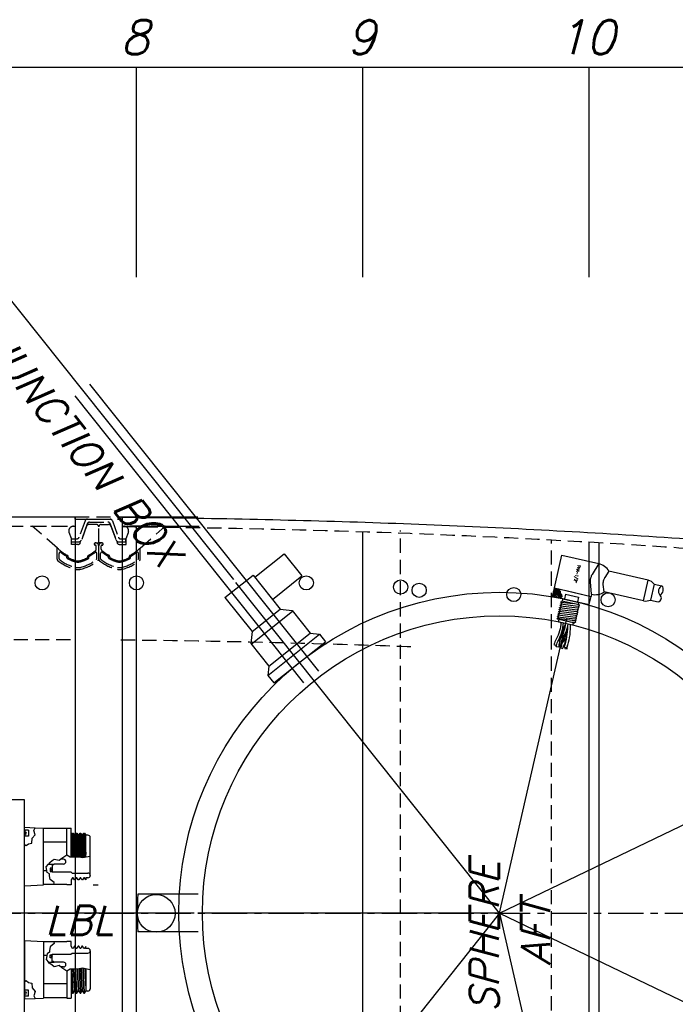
# Model space of a CAD drawing. Extents: x -181 to 162, y 84 to 272.
# Tile 23 of 85: x -52 to -34, y 103 to 129. Entities that reach past the tile are written whole.
import ezdxf
from ezdxf.enums import TextEntityAlignment as Align

# ---------------------------------------------------------------- set-up
doc = ezdxf.new("R2010")
doc.units = 0
doc.header["$LTSCALE"] = 1.5
doc.header["$MEASUREMENT"] = 0
doc.linetypes.add('CENTER', pattern=[2, 1.25, -0.25, 0.25, -0.25])
doc.linetypes.add('HIDDEN', pattern=[0.375, 0.25, -0.125])
doc.layers.get('0').update_dxf_attribs({"linetype": 'CONTINUOUS'})
doc.layers.get('DEFPOINTS').update_dxf_attribs({"linetype": 'CONTINUOUS'})
for name, color, linetype in [('DIM', 1, 'CONTINUOUS'), ('HULL', 7, 'CONTINUOUS'), ('HULL_INSET', 4, 'CONTINUOUS'), ('J_BOX_FORW', 11, 'CONTINUOUS'), ('PNA_1_2', 6, 'CONTINUOUS'), ('SPHERE_AFT', 7, 'CONTINUOUS'), ('STATION10', 60, 'CONTINUOUS'), ('STATION8', 150, 'CONTINUOUS'), ('STATION9', 201, 'CONTINUOUS'), ('V_BAND_COMPRESSION', 6, 'CONTINUOUS'), ('V_BAND_TENSION', 5, 'CONTINUOUS')]:
    doc.layers.add(name, color=color, linetype=linetype)
doc.styles.add('ENGR', font='Romans', dxfattribs={"oblique": 15})
doc.styles.add('RDIM', font='romand', dxfattribs={"width": 0.75, "height": 0.1})
doc.dimstyles.get("Standard").update_dxf_attribs({"dimtxt": 0.18, "dimasz": 0.18, "dimexe": 0.18, "dimexo": 0.0625, "dimgap": 0.09, "dimtad": 0, "dimtih": 1, "dimtoh": 1, "dimdec": 4, "dimzin": 0, "dimtxsty": 'STANDARD', "dimcen": 0.09, "dimazin": 3, "dimtfac": 1, "dimtdec": 4, "dimtofl": 0, "dimtmove": 0, "dimatfit": 3, "dimtolj": 1, "dimtzin": 0})

# ---------------------------------------------------------------- blocks, each defined once
blk = doc.blocks.new('*X11')
at = {"color": 0}
for p, q in [((3.456, 8.45), (3.656, 8.65)), ((3.457, 8.628), (3.5, 8.671)), ((3.48, 8.606), (3.545, 8.671)), ((3.505, 8.543), (3.633, 8.671)), ((3.505, 8.587), (3.589, 8.671)), ((3.453, 8.491), (3.473, 8.511)), ((3.481, 8.431), (3.656, 8.605)), ((3.517, 8.422), (3.563, 8.468)), ((3.576, 8.482), (3.664, 8.57))]:
    blk.add_line(p, q, dxfattribs=at)
blk = doc.blocks.new('*D13')
at = {"color": 0, "linetype": 'BYBLOCK'}
for start, end in [(36.0828, 54.4378), (5.5622, 24.2706)]:
    blk.add_arc((-66.612, 105.266), 11.129, start, end, dxfattribs=at)
for points in [[(-60.237, 114.168), (-60.042, 114.471), (-61.047, 114.904)], [(-55.355, 106.353), (-55.715, 106.336), (-55.482, 105.266)]]:
    blk.add_solid(points, dxfattribs=at)
at = {"layer": 'DEFPOINTS', "color": 0, "linetype": 'BYBLOCK'}
for p in [(-60.173, 116.418), (-56.154, 109.072), (-100.578, 105.266), (-66.612, 105.266), (0.489, 105.266)]:
    blk.add_point(p, dxfattribs=at)
at = {"color": 0, "linetype": 'BYBLOCK', "insert": (-56.973, 110.831), "char_height": 0.9, "attachment_point": 5, "style": 'ENGR'}
blk.add_mtext('\\A1;60°', dxfattribs=at)
blk = doc.blocks.new('*D14')
at = {"color": 0, "linetype": 'BYBLOCK'}
for p, q in [((-46.001, 114.101), (-53.514, 123.522)), ((-47.049, 105.266), (-62.306, 105.266))]:
    blk.add_line(p, q, dxfattribs=at)
for centre, radius, start, end in [((-38.956, 105.266), 23.215, 128.9046, 153.9462), ((-38.956, 105.266), 23.215, 154.6242, 179.6668), ((-66.612, 105.266), 11.169, 335.7097, 354.4574), ((-66.612, 105.266), 11.169, 305.5426, 323.9394)]:
    blk.add_arc(centre, radius, start, end, dxfattribs=at)
for points in [[(-53.549, 123.35), (-53.521, 123.314), (-53.43, 123.417)], [(-62.148, 105.401), (-62.193, 105.401), (-62.171, 105.266)], [(-55.675, 104.196), (-55.315, 104.179), (-55.443, 105.266)], [(-60.022, 96.027), (-60.217, 96.33), (-61.027, 95.594)]]:
    blk.add_solid(points, dxfattribs=at)
at = {"layer": 'DEFPOINTS', "color": 0, "linetype": 'BYBLOCK'}
for p in [(-58.137, 118.344), (-45.943, 114.027), (-100.578, 105.266), (-66.612, 105.266), (-46.956, 105.266), (-38.956, 105.266), (-38.956, 105.266), (0.489, 105.266), (-58.056, 98.087), (-60.173, 94.114)]:
    blk.add_point(p, dxfattribs=at)
at = {"color": 0, "linetype": 'BYBLOCK', "attachment_point": 5, "style": 'ENGR'}
for s, insert, char_height in [('\\A1;51.4286°', (-59.872, 115.339), 0.1125), ('\\A1;60°', (-56.939, 99.682), 0.9)]:
    blk.add_mtext(s, dxfattribs=dict(at, insert=insert, char_height=char_height))

msp = doc.modelspace()

# ---------------------------------------------------------------- linework, layer by layer
at = {"color": 4}
for p, q in [((-43.74804, 111.67632), (-49.81442, 119.28332)), ((-44.13895, 111.36458), (-50.20533, 118.97158)), ((-46.93989, 105.76596), (-48.5425, 105.76596)), ((-46.93989, 104.76596), (-48.5425, 104.76596))]:
    msp.add_line(p, q, dxfattribs=at)
for p, q in [((-36.32897, 115.08526), (-36.32897, 95.44666)), ((-45.44437, 114.16456), (-44.66254, 114.78805)), ((-44.66254, 114.78805), (-44.19493, 114.20167)), ((-46.23205, 113.62859), (-45.48931, 114.22091)), ((-38.95553, 105.26596), (-45.94251, 114.02736)), ((-45.48931, 114.22091), (-44.7723, 113.3218)), ((-44.97676, 113.57818), (-44.19493, 114.20167)), ((-46.23205, 113.62859), (-45.51504, 112.72948)), ((-45.53508, 112.39374), (-44.44051, 113.26663)), ((-45.51504, 112.72948), (-44.7723, 113.3218)), ((-44.7723, 113.3218), (-44.4561, 113.28617)), ((-44.4561, 113.28617), (-43.9729, 112.68025)), ((-38.95553, 105.26596), (-37.17536, 113.06539)), ((-45.51504, 112.72948), (-45.55066, 112.41329)), ((-45.09517, 111.56144), (-43.72697, 112.65254)), ((-45.06746, 111.80737), (-43.9729, 112.68025)), ((-44.9393, 111.36598), (-43.57109, 112.45709)), ((-43.9729, 112.68025), (-43.72697, 112.65254)), ((-43.72697, 112.65254), (-43.57109, 112.45709)), ((-45.55066, 112.41329), (-45.06746, 111.80737)), ((-45.06746, 111.80737), (-45.09517, 111.56144)), ((-45.09517, 111.56144), (-44.9393, 111.36598)), ((-38.95553, 105.26596), (-31.2973, 108.95398)), ((-38.95553, 105.26596), (-46.95553, 105.26596)), ((-38.95553, 105.26596), (-43.94345, 99.01131)), ((-38.95553, 105.26596), (-31.74778, 101.79489)), ((-38.95553, 105.26596), (-37.0641, 96.97908))]:
    msp.add_line(p, q)
msp.add_circle((-48.05541, 105.25898), 0.50017)
at = {"layer": 'HULL', "color": 1}
for p, q in [((-96.57802, 127.68117), (-6.57802, 127.68117)), ((-48.57802, 122.1153), (-48.57802, 127.68117)), ((-42.57802, 122.1153), (-42.57802, 127.68117)), ((-36.57802, 122.1153), (-36.57802, 127.68117))]:
    msp.add_line(p, q, dxfattribs=at)
at = {"layer": 'HULL'}
for p, q in [((-63.20288, 115.76629), (-50.20324, 115.76629)), ((-50.20324, 115.76629), (-50.20324, 94.76564)), ((-48.95324, 115.75906), (-48.95324, 94.82838)), ((-46.95324, 115.75906), (-48.95324, 115.75906)), ((-48.95324, 115.75906), (-48.95324, 115.51605)), ((-48.95324, 115.51605), (-46.91942, 115.51605))]:
    msp.add_line(p, q, dxfattribs=at)
at = {"layer": 'HULL', "linetype": 'HIDDEN'}
for p, q in [((-63.20288, 115.51629), (-50.20324, 115.51629)), ((-61.95288, 112.51629), (-50.20324, 112.51629))]:
    msp.add_line(p, q, dxfattribs=at)
at = {"layer": 'HULL', "color": 1, "linetype": 'HIDDEN'}
for p, q in [((-41.57806, 95.12596), (-41.57806, 115.40596)), ((-37.57806, 95.37596), (-37.57806, 115.15596))]:
    msp.add_line(p, q, dxfattribs=at)
at = {"layer": 'HULL', "color": 1, "linetype": 'CENTER', "ltscale": 0.5}
msp.add_line((-100.57806, 105.26596), (0.48946, 105.26596), dxfattribs=at)
at = {"layer": 'HULL'}
for centre in [(-51.07806, 114.01629), (-48.57806, 114.01629), (-44.07806, 114.01629), (-41.57806, 113.90517), (-41.08588, 113.81944), (-38.57806, 113.70653), (-36.07806, 113.5675)]:
    msp.add_circle(centre, 0.1875, dxfattribs=at)
msp.add_open_spline([(-48.95324, 115.75906), (-48.84376, 115.75777), (-48.73428, 115.75645), (-46.45449, 115.7283), (-44.2833, 115.68556), (-39.9428, 115.53271), (-37.77383, 115.42729), (-33.4384, 115.15612), (-31.27203, 114.98494), (-26.94861, 114.55135), (-24.78874, 114.30093), (-20.99171, 113.71354), (-19.35143, 113.41455), (-16.09003, 112.71673), (-14.46962, 112.31322), (-11.26659, 111.37254), (-9.68406, 110.83541), (-7.55502, 110.00951), (-6.98557, 109.77846), (-6.42025, 109.53743)], degree=3, knots=[74.60011342, 74.60011342, 74.60011342, 74.60011342, 74.92839829, 74.92839829, 81.43615749, 81.43615749, 87.9439167, 87.9439167, 94.4516759, 94.4516759, 100.9594351, 100.9594351, 105.94550062, 105.94550062, 110.93156614, 110.93156614, 115.91763165, 115.91763165, 117.75210948, 117.75210948, 117.75210948, 117.75210948], dxfattribs=at)
at = {"layer": 'HULL', "linetype": 'HIDDEN'}
for points, knots in [([(-48.95324, 115.50903), (-47.16125, 115.48809), (-43.36781, 115.42367), (-37.57394, 115.17955), (-32.23851, 114.82774), (-27.57243, 114.37093), (-23.56567, 113.88505), (-19.55998, 113.2139), (-15.5475, 112.35282), (-11.53283, 111.22406), (-8.49984, 110.13242), (-6.80428, 109.43047), (-6.42025, 109.26596)], [74.60303112, 74.60303112, 74.60303112, 74.60303112, 79.97919626, 85.98440233, 91.99839435, 96.01736188, 100.04849076, 104.10421511, 108.19773437, 112.35428342, 116.60558911, 117.85887518, 117.85887518, 117.85887518, 117.85887518]), ([(-48.98829, 112.50923), (-47.1679, 112.48796), (-45.3548, 112.4569), (-42.78785, 112.38149), (-42.0268, 112.35529), (-41.2657, 112.32537)], [74.60303112, 74.60303112, 74.60303112, 74.60303112, 80.09688738, 80.09688738, 82.41044956, 82.41044956, 82.41044956, 82.41044956])]:
    msp.add_open_spline(points, degree=3, knots=knots, dxfattribs=at)
at = {"layer": 'HULL_INSET', "linetype": 'HIDDEN'}
for p, q in [((-51.34026, 115.51605), (-50.24683, 115.51605)), ((-50.6721, 114.93821), (-51.34026, 115.51605)), ((-50.30324, 115.18805), (-50.36364, 115.34653)), ((-49.90038, 115.52092), (-50.0589, 115.0854)), ((-49.64074, 115.56205), (-49.84165, 115.56205)), ((-49.57824, 115.07835), (-49.57824, 115.49955)), ((-49.57824, 115.07835), (-49.57824, 115.49955)), ((-49.51574, 115.56205), (-49.31482, 115.56205)), ((-49.25609, 115.52092), (-49.09757, 115.0854)), ((-47.81621, 115.51605), (-48.90964, 115.51605)), ((-48.85324, 115.18805), (-48.79284, 115.34653)), ((-48.48437, 114.93821), (-47.81621, 115.51605)), ((-50.30324, 115.03605), (-50.30324, 115.18805)), ((-49.66635, 115.07335), (-49.65824, 115.07335)), ((-49.65824, 115.07335), (-49.58324, 115.07335)), ((-49.49824, 115.07335), (-49.57324, 115.07335)), ((-49.49013, 115.07335), (-49.49824, 115.07335)), ((-48.85324, 115.03605), (-48.85324, 115.18805)), ((-50.12938, 115.03605), (-50.30324, 115.03605)), ((-49.69635, 115.04335), (-49.69635, 115.04335)), ((-49.66635, 115.01335), (-49.6632, 115.01335)), ((-49.6432, 114.90984), (-49.6432, 114.99335)), ((-49.51328, 114.90984), (-49.51328, 114.99335)), ((-49.49013, 115.01335), (-49.49328, 115.01335)), ((-49.46013, 115.04335), (-49.46013, 115.04335)), ((-49.02709, 115.03605), (-48.85324, 115.03605)), ((-50.39002, 114.69992), (-50.39002, 114.7204)), ((-49.86882, 114.69992), (-49.86882, 114.7204)), ((-49.28766, 114.69992), (-49.28766, 114.7204)), ((-48.76646, 114.69992), (-48.76646, 114.7204))]:
    msp.add_line(p, q, dxfattribs=at)
for centre, radius, start, end in [((-50.24683, 115.39105), 0.125, 90, 200.861722), ((-49.84165, 115.49955), 0.0625, 90, 160), ((-49.64074, 115.49955), 0.0625, 0, 90), ((-49.51574, 115.49955), 0.0625, 90, 180), ((-49.31482, 115.49955), 0.0625, 20, 90), ((-48.90964, 115.39105), 0.125, 339.138278, 90), ((-50.12938, 115.11105), 0.075, 270, 340), ((-49.66635, 115.04335), 0.03, 90, 180), ((-49.58324, 115.07835), 0.005, 270, 0), ((-49.57324, 115.07835), 0.005, 180, 270), ((-49.49013, 115.04335), 0.03, 0, 90), ((-49.02709, 115.11105), 0.075, 200, 270), ((-49.8692, 115.7584), 1.14776, 225.609994, 242.262919), ((-50.38964, 115.7584), 1.14776, 297.737081, 309.376932), ((-49.66635, 115.04335), 0.03, 180, 270), ((-49.6632, 114.99335), 0.02, 360, 90), ((-49.6932, 114.90984), 0.05, 309.376932, 360), ((-49.49328, 114.99335), 0.02, 90, 180), ((-49.46328, 114.90984), 0.05, 180, 230.623068), ((-48.76684, 115.7584), 1.14776, 230.623068, 242.262919), ((-49.49013, 115.04335), 0.03, 270, 0), ((-49.28728, 115.7584), 1.14776, 297.737081, 314.390006), ((-50.41502, 114.7204), 0.025, 0, 62.262919), ((-50.36502, 114.69992), 0.025, 180, 243.793464), ((-49.8692, 115.70727), 1.14776, 243.793464, 253.150746), ((-50.12942, 114.84805), 0.25, 253.150746, 286.849254), ((-50.38964, 115.70727), 1.14776, 286.849254, 296.206536), ((-49.89382, 114.69992), 0.025, 296.206536, 360), ((-49.84382, 114.7204), 0.025, 117.737081, 180), ((-49.31266, 114.7204), 0.025, 0, 62.262919), ((-49.26266, 114.69992), 0.025, 180, 243.793464), ((-48.76684, 115.70727), 1.14776, 243.793464, 253.150746), ((-49.02706, 114.84805), 0.25, 253.150746, 286.849254), ((-49.28728, 115.70727), 1.14776, 286.849254, 296.206536), ((-48.79146, 114.69992), 0.025, 296.206536, 0), ((-48.74146, 114.7204), 0.025, 117.737081, 180)]:
    msp.add_arc(centre, radius, start, end, dxfattribs=at)
at = {"layer": 'J_BOX_FORW'}
for p, q in [((-51.54418, 108.26596), (-59.54418, 108.26596)), ((-51.54418, 102.26596), (-51.54418, 108.26596)), ((-51.54418, 107.54096), (-51.26193, 107.52685)), ((-51.54418, 107.46425), (-51.54418, 107.54096)), ((-51.26193, 107.52685), (-51.04418, 107.51596)), ((-51.04418, 106.01596), (-51.04418, 107.51596)), ((-50.42418, 107.50739), (-51.04418, 107.50739)), ((-50.42418, 107.51596), (-50.30418, 107.51596)), ((-50.42418, 106.80376), (-50.42418, 107.51596)), ((-50.30418, 106.75165), (-50.30418, 107.51596)), ((-51.44018, 107.46425), (-51.54418, 107.46425)), ((-51.54418, 107.08251), (-51.54418, 107.3044)), ((-51.44018, 107.3044), (-51.54418, 107.3044)), ((-51.44018, 107.46425), (-51.44018, 107.3044)), ((-50.30418, 107.33096), (-50.27243, 107.38596)), ((-50.27243, 107.38596), (-50.25418, 107.38596)), ((-50.25418, 107.38596), (-50.22243, 107.33096)), ((-50.22243, 107.33096), (-50.20418, 107.33096)), ((-50.20418, 107.33096), (-50.17243, 107.38596)), ((-50.17243, 107.38596), (-50.15418, 107.38596)), ((-50.15418, 107.38596), (-50.12243, 107.33096)), ((-50.12243, 107.33096), (-50.10418, 107.33096)), ((-50.10418, 107.33096), (-50.07243, 107.38596)), ((-50.07243, 107.38596), (-50.05418, 107.38596)), ((-50.05418, 107.38596), (-50.02243, 107.33096)), ((-50.02243, 107.33096), (-50.00418, 107.33096)), ((-50.00418, 107.33096), (-49.97243, 107.38596)), ((-49.97243, 107.38596), (-49.95418, 107.38596)), ((-49.95418, 107.38596), (-49.92418, 107.334)), ((-49.92418, 106.74584), (-49.92418, 107.334)), ((-49.86418, 107.33046), (-49.92418, 107.33046)), ((-49.80418, 107.26446), (-49.80418, 107.27046)), ((-49.80418, 106.26746), (-49.80418, 107.26446)), ((-51.54418, 105.99096), (-51.54418, 107.08251)), ((-50.42418, 107.14413), (-51.04418, 107.14413)), ((-50.90848, 106.56689), (-50.76118, 106.56689)), ((-50.78118, 106.54689), (-50.81118, 106.54689)), ((-50.81118, 106.54689), (-50.81118, 106.45346)), ((-50.76118, 106.56689), (-50.78118, 106.54689)), ((-50.50893, 106.56689), (-50.76118, 106.56689)), ((-50.50893, 106.69189), (-50.5817, 106.69189)), ((-50.95215, 106.3878), (-51.04418, 106.3878)), ((-50.81118, 106.36846), (-50.81118, 106.35596)), ((-50.81118, 106.35596), (-50.31468, 106.35596)), ((-50.31468, 106.35596), (-50.28618, 106.32746)), ((-50.27243, 106.20096), (-50.30418, 106.14596)), ((-50.28618, 106.32746), (-49.86418, 106.32746)), ((-50.25418, 106.20096), (-50.27243, 106.20096)), ((-50.22243, 106.14596), (-50.25418, 106.20096)), ((-50.17243, 106.20096), (-50.20418, 106.14596)), ((-50.15418, 106.20096), (-50.17243, 106.20096)), ((-50.12243, 106.14596), (-50.15418, 106.20096)), ((-50.07243, 106.20096), (-50.10418, 106.14596)), ((-50.05418, 106.20096), (-50.07243, 106.20096)), ((-50.02243, 106.14596), (-50.05418, 106.20096)), ((-49.97243, 106.20096), (-50.00418, 106.14596)), ((-49.95418, 106.20096), (-49.97243, 106.20096)), ((-49.92418, 106.149), (-49.95418, 106.20096)), ((-49.86418, 106.20146), (-49.92418, 106.20146)), ((-49.92418, 106.20146), (-49.92418, 106.149)), ((-49.80418, 106.26746), (-49.80418, 106.26146)), ((-51.54418, 105.99096), (-51.04418, 106.01596)), ((-50.76641, 106.02454), (-51.04418, 106.02454)), ((-50.42418, 106.02454), (-50.76641, 106.02454)), ((-50.42418, 106.01596), (-50.42418, 106.02454)), ((-50.30418, 106.01596), (-50.42418, 106.01596)), ((-50.30418, 106.14596), (-50.30418, 106.01596)), ((-50.20418, 106.14596), (-50.22243, 106.14596)), ((-50.10418, 106.14596), (-50.12243, 106.14596)), ((-50.00418, 106.14596), (-50.02243, 106.14596)), ((-49.72156, 106.01596), (-49.60156, 106.01596)), ((-49.60156, 106.01596), (-49.60156, 106.00739)), ((-51.54418, 104.54096), (-51.54418, 103.44942)), ((-51.54418, 104.54096), (-51.04418, 104.51596)), ((-51.04418, 104.51596), (-51.04418, 103.01596)), ((-50.76641, 104.50739), (-51.04418, 104.50739)), ((-50.42418, 104.50739), (-50.76641, 104.50739)), ((-50.42418, 104.51596), (-50.42418, 104.50739)), ((-50.30418, 104.51596), (-50.42418, 104.51596)), ((-50.30418, 104.38596), (-50.30418, 104.51596)), ((-50.27243, 104.33096), (-50.30418, 104.38596)), ((-50.22243, 104.38596), (-50.25418, 104.33096)), ((-50.20418, 104.38596), (-50.22243, 104.38596)), ((-50.17243, 104.33096), (-50.20418, 104.38596)), ((-50.12243, 104.38596), (-50.15418, 104.33096)), ((-50.10418, 104.38596), (-50.12243, 104.38596)), ((-50.07243, 104.33096), (-50.10418, 104.38596)), ((-50.02243, 104.38596), (-50.05418, 104.33096)), ((-50.00418, 104.38596), (-50.02243, 104.38596)), ((-49.97243, 104.33096), (-50.00418, 104.38596)), ((-49.92418, 104.38293), (-49.95418, 104.33096)), ((-49.92418, 104.33046), (-49.92418, 104.38293)), ((-50.95215, 104.14413), (-51.04418, 104.14413)), ((-50.81118, 104.17596), (-50.31468, 104.17596)), ((-50.81118, 104.16346), (-50.81118, 104.17596)), ((-50.31468, 104.17596), (-50.28618, 104.20446)), ((-50.28618, 104.20446), (-49.86418, 104.20446)), ((-50.25418, 104.33096), (-50.27243, 104.33096)), ((-50.15418, 104.33096), (-50.17243, 104.33096)), ((-50.05418, 104.33096), (-50.07243, 104.33096)), ((-49.95418, 104.33096), (-49.97243, 104.33096)), ((-49.86418, 104.33046), (-49.92418, 104.33046)), ((-49.80418, 104.26446), (-49.80418, 104.27046)), ((-49.80418, 104.26446), (-49.80418, 103.26746)), ((-50.90848, 103.96504), (-50.76118, 103.96504)), ((-50.81118, 103.98504), (-50.81118, 104.07846)), ((-50.78118, 103.98504), (-50.81118, 103.98504)), ((-50.76118, 103.96504), (-50.78118, 103.98504)), ((-50.50893, 103.96504), (-50.76118, 103.96504)), ((-50.50893, 103.84004), (-50.5817, 103.84004)), ((-50.42418, 103.72817), (-50.42418, 103.01596)), ((-50.30418, 103.78028), (-50.30418, 103.01596)), ((-49.92418, 103.78609), (-49.92418, 103.19793)), ((-51.54418, 103.44942), (-51.54418, 103.22753)), ((-50.42418, 103.3878), (-51.04418, 103.3878)), ((-51.44018, 103.22753), (-51.54418, 103.22753)), ((-51.54418, 103.06768), (-51.54418, 102.99096)), ((-51.44018, 103.06768), (-51.54418, 103.06768)), ((-51.44018, 103.06768), (-51.44018, 103.22753)), ((-50.30418, 103.20096), (-50.27243, 103.14596)), ((-50.27243, 103.14596), (-50.25418, 103.14596)), ((-50.25418, 103.14596), (-50.22243, 103.20096)), ((-50.22243, 103.20096), (-50.20418, 103.20096)), ((-50.20418, 103.20096), (-50.17243, 103.14596)), ((-50.17243, 103.14596), (-50.15418, 103.14596)), ((-50.15418, 103.14596), (-50.12243, 103.20096)), ((-50.12243, 103.20096), (-50.10418, 103.20096)), ((-50.10418, 103.20096), (-50.07243, 103.14596)), ((-50.07243, 103.14596), (-50.05418, 103.14596)), ((-50.05418, 103.14596), (-50.02243, 103.20096)), ((-50.02243, 103.20096), (-50.00418, 103.20096)), ((-50.00418, 103.20096), (-49.97243, 103.14596)), ((-49.97243, 103.14596), (-49.95418, 103.14596)), ((-49.95418, 103.14596), (-49.92418, 103.19793)), ((-49.86418, 103.20146), (-49.92418, 103.20146)), ((-49.80418, 103.26746), (-49.80418, 103.26146)), ((-51.54418, 102.99096), (-51.26193, 103.00508)), ((-51.26193, 103.00508), (-51.04418, 103.01596)), ((-50.42418, 103.02454), (-51.04418, 103.02454)), ((-50.42418, 103.01596), (-50.30418, 103.01596))]:
    msp.add_line(p, q, dxfattribs=at)
at = {"layer": 'J_BOX_FORW', "color": 5}
for p, q in [((-51.2995, 107.45666), (-51.26193, 107.52685)), ((-51.53618, 107.46425), (-51.53618, 107.3044)), ((-51.3526, 107.12081), (-51.3408, 107.24749)), ((-51.3408, 107.24749), (-51.26409, 107.34177)), ((-51.26409, 107.34177), (-51.2995, 107.45666)), ((-50.30022, 106.75166), (-50.27243, 107.38596)), ((-50.25418, 107.38596), (-50.28196, 106.75173)), ((-50.25505, 106.75183), (-50.22243, 107.33096)), ((-50.20418, 107.33096), (-50.23358, 106.7519)), ((-50.20139, 106.75202), (-50.17243, 107.38596)), ((-50.15418, 107.38596), (-50.18317, 106.75158)), ((-50.152, 106.74978), (-50.12243, 107.33096)), ((-50.10418, 107.33096), (-50.13596, 106.74885)), ((-50.09967, 106.74674), (-50.07243, 107.38596)), ((-50.05418, 107.38596), (-50.08156, 106.74355)), ((-50.05031, 106.73731), (-50.02243, 107.33096)), ((-50.00418, 107.33096), (-50.03223, 106.73369)), ((-50.00032, 106.73075), (-49.97243, 107.38596)), ((-49.95418, 107.38596), (-49.98194, 106.7344)), ((-49.95019, 106.74068), (-49.92418, 107.29132)), ((-51.54418, 107.08251), (-51.50011, 107.056)), ((-51.50011, 107.056), (-51.43816, 107.10019)), ((-51.43816, 107.10019), (-51.3526, 107.12081)), ((-50.55601, 106.71352), (-50.62264, 106.65742)), ((-50.42276, 106.80414), (-50.55601, 106.71352)), ((-50.33159, 106.75155), (-50.42276, 106.80414)), ((-50.19132, 106.75206), (-50.33159, 106.75155)), ((-50.09664, 106.74657), (-50.19132, 106.75206)), ((-50.00898, 106.72904), (-50.09664, 106.74657)), ((-49.80418, 106.76961), (-50.00898, 106.72904)), ((-49.92418, 106.87896), (-49.93195, 106.7443)), ((-50.9698, 106.49616), (-50.90848, 106.56689)), ((-50.94525, 106.34541), (-50.9698, 106.49616)), ((-50.87862, 106.60133), (-50.90848, 106.56689)), ((-50.87718, 106.60232), (-50.87862, 106.60133)), ((-50.81118, 106.64757), (-50.87718, 106.60232)), ((-50.86318, 106.45346), (-50.86318, 106.36846)), ((-50.81118, 106.45346), (-50.86318, 106.45346)), ((-50.75589, 106.68547), (-50.81118, 106.64757)), ((-50.81118, 106.45346), (-50.81118, 106.36846)), ((-50.62264, 106.65742), (-50.75589, 106.68547)), ((-50.88213, 106.30335), (-50.94525, 106.34541)), ((-50.87862, 106.25777), (-50.88213, 106.30335)), ((-50.86109, 106.15961), (-50.87862, 106.25777)), ((-50.86318, 106.36846), (-50.81118, 106.36846)), ((-50.75589, 106.07547), (-50.86109, 106.15961)), ((-50.76641, 106.02454), (-50.75589, 106.07547)), ((-50.86109, 104.37232), (-50.87862, 104.27416)), ((-50.75589, 104.45646), (-50.86109, 104.37232)), ((-50.76641, 104.50739), (-50.75589, 104.45646)), ((-50.94525, 104.18651), (-50.9698, 104.03577)), ((-50.88213, 104.22858), (-50.94525, 104.18651)), ((-50.87862, 104.27416), (-50.88213, 104.22858)), ((-50.86318, 104.07846), (-50.86318, 104.16346)), ((-50.86318, 104.16346), (-50.81118, 104.16346)), ((-50.81118, 104.07846), (-50.81118, 104.16346)), ((-50.9698, 104.03577), (-50.90848, 103.96504)), ((-50.87862, 103.9306), (-50.90848, 103.96504)), ((-50.87718, 103.9296), (-50.87862, 103.9306)), ((-50.81118, 103.88436), (-50.87718, 103.9296)), ((-50.81118, 104.07846), (-50.86318, 104.07846)), ((-50.75589, 103.84646), (-50.81118, 103.88436)), ((-50.62264, 103.8745), (-50.75589, 103.84646)), ((-50.55601, 103.81841), (-50.62264, 103.8745)), ((-50.42276, 103.72779), (-50.55601, 103.81841)), ((-50.33159, 103.78038), (-50.42276, 103.72779)), ((-50.19132, 103.77987), (-50.33159, 103.78038)), ((-50.30022, 103.78026), (-50.27243, 103.14596)), ((-50.25418, 103.14596), (-50.28196, 103.7802)), ((-50.25505, 103.7801), (-50.22243, 103.20096)), ((-50.20418, 103.20096), (-50.23358, 103.78002)), ((-50.20139, 103.77991), (-50.17243, 103.14596)), ((-50.09664, 103.78536), (-50.19132, 103.77987)), ((-50.15418, 103.14596), (-50.18317, 103.78034)), ((-50.152, 103.78215), (-50.12243, 103.20096)), ((-50.10418, 103.20096), (-50.13596, 103.78308)), ((-50.09967, 103.78518), (-50.07243, 103.14596)), ((-50.00898, 103.80289), (-50.09664, 103.78536)), ((-50.05418, 103.14596), (-50.08156, 103.78837)), ((-50.05031, 103.79462), (-50.02243, 103.20096)), ((-50.00418, 103.20096), (-50.03223, 103.79824)), ((-49.80418, 103.76232), (-50.00898, 103.80289)), ((-50.00032, 103.80117), (-49.97243, 103.14596)), ((-49.95418, 103.14596), (-49.98194, 103.79753)), ((-49.95019, 103.79124), (-49.92418, 103.24061)), ((-49.92418, 103.65296), (-49.93195, 103.78763)), ((-51.54418, 103.44942), (-51.50011, 103.47593)), ((-51.50011, 103.47593), (-51.43816, 103.43174)), ((-51.43816, 103.43174), (-51.3526, 103.41112)), ((-51.3526, 103.41112), (-51.3408, 103.28444)), ((-51.53618, 103.06768), (-51.53618, 103.22753)), ((-51.3408, 103.28444), (-51.26409, 103.19016)), ((-51.26409, 103.19016), (-51.2995, 103.07526)), ((-51.2995, 103.07526), (-51.26193, 103.00508))]:
    msp.add_line(p, q, dxfattribs=at)
at = {"layer": 'J_BOX_FORW', "color": 7}
for centre, radius, start, end in [((-51.52388, 107.38433), 0.02755, 90, 270), ((-51.52388, 107.38433), 0.02755, 270, 90), ((-50.82004, 106.41096), 0.01444, 90, 270), ((-50.82004, 106.41096), 0.01444, 270, 90), ((-50.82004, 104.12096), 0.01444, 90, 270), ((-50.82004, 104.12096), 0.01444, 270, 90), ((-51.52388, 103.1476), 0.02755, 90, 270), ((-51.52388, 103.1476), 0.02755, 270, 90)]:
    msp.add_arc(centre, radius, start, end, dxfattribs=at)
at = {"layer": 'J_BOX_FORW'}
for centre, radius, start, end in [((-49.86418, 107.27046), 0.06, 0, 90), ((-50.50893, 106.62939), 0.0625, 270, 90), ((-49.86418, 106.26746), 0.06, 0, 90), ((-49.86418, 106.26146), 0.06, 270, 0), ((-49.86418, 104.27046), 0.06, 360, 90), ((-49.86418, 104.26446), 0.06, 270, 360), ((-50.50893, 103.90254), 0.0625, 270, 90), ((-49.86418, 103.26146), 0.06, 270, 360)]:
    msp.add_arc(centre, radius, start, end, dxfattribs=at)
at = {"layer": 'PNA_1_2'}
for p, q in [((-37.36643, 114.47525), (-37.3039, 114.74921)), ((-37.3039, 114.74921), (-36.32897, 114.52669)), ((-37.50195, 113.88152), (-37.36643, 114.47525)), ((-36.32897, 114.52669), (-36.49764, 114.24121)), ((-36.05667, 114.32196), (-36.16546, 114.1596)), ((-35.0145, 114.08409), (-36.05667, 114.32196)), ((-36.51478, 113.71262), (-36.54288, 114.043)), ((-35.13845, 113.54106), (-35.0145, 114.08409)), ((-37.55157, 113.66411), (-37.51073, 113.84301)), ((-37.51073, 113.84301), (-37.50195, 113.88152)), ((-37.50195, 113.88152), (-36.52702, 113.659)), ((-37.18712, 113.80966), (-36.52702, 113.659)), ((-36.18061, 113.77892), (-36.20819, 113.97241)), ((-35.13845, 113.54106), (-36.18061, 113.77892)), ((-34.85857, 113.98601), (-34.95541, 113.56177)), ((-34.85857, 113.98601), (-34.65245, 113.93897)), ((-37.4882, 113.64965), (-37.55157, 113.66411)), ((-37.47752, 113.69644), (-37.4882, 113.64965)), ((-37.4882, 113.64965), (-37.39558, 113.62851)), ((-37.3849, 113.6753), (-37.47752, 113.69644)), ((-37.39647, 113.62461), (-37.3849, 113.6753)), ((-37.33833, 113.61134), (-37.39647, 113.62461)), ((-37.27704, 113.59735), (-37.33833, 113.61134)), ((-37.33464, 113.6146), (-36.57664, 113.44159)), ((-36.84503, 113.43105), (-37.30134, 113.5352)), ((-37.29173, 113.533), (-37.27704, 113.59735)), ((-37.27704, 113.59735), (-36.73352, 113.47329)), ((-37.20546, 113.71846), (-37.23439, 113.59172)), ((-37.20546, 113.71846), (-36.86489, 113.64073)), ((-36.86489, 113.64073), (-36.89382, 113.51398)), ((-36.86763, 113.43621), (-36.85295, 113.50055)), ((-36.57664, 113.44159), (-36.52702, 113.659)), ((-36.51478, 113.71262), (-36.52702, 113.659)), ((-34.95541, 113.56177), (-34.74928, 113.51472)), ((-36.73263, 113.47719), (-36.73352, 113.47329)), ((-36.96362, 112.95039), (-37.41993, 113.05454)), ((-37.39329, 112.98691), (-37.37994, 113.04541)), ((-37.39329, 112.98691), (-37.01307, 112.90013)), ((-37.01307, 112.90013), (-36.99972, 112.95863))]:
    msp.add_line(p, q, dxfattribs=at)
at = {"layer": 'PNA_1_2', "color": 5}
for p, q in [((-37.33027, 113.50728), (-37.01566, 113.46999)), ((-37.3859, 113.26355), (-36.91846, 113.20815)), ((-37.37477, 113.3123), (-36.90733, 113.25689)), ((-37.36365, 113.36104), (-36.8962, 113.30564)), ((-37.35252, 113.40979), (-36.88508, 113.35439)), ((-37.34139, 113.45854), (-36.87395, 113.40313)), ((-36.96296, 113.01316), (-37.4304, 113.06857)), ((-37.41928, 113.11731), (-36.95183, 113.06191)), ((-37.40815, 113.16606), (-36.94071, 113.11065)), ((-37.39702, 113.21481), (-36.92958, 113.1594)), ((-36.97409, 112.96441), (-37.08018, 112.97699))]:
    msp.add_line(p, q, dxfattribs=at)
at = {"layer": 'PNA_1_2', "color": 2}
msp.add_line((-37.37024, 112.33133), (-37.30446, 112.32811), dxfattribs=at)
at = {"layer": 'PNA_1_2'}
for points in [[(-36.54288, 114.043, -0.01843655), (-36.54373, 114.0607, -0.0589442), (-36.53466, 114.1454, -0.0589442), (-36.50608, 114.22563, -0.01843655), (-36.49764, 114.24121, -0.10665129)], [(-36.20819, 113.97241, -0.02168959), (-36.20907, 113.98143, -0.04027579), (-36.20811, 114.01878, -0.02956032), (-36.19974, 114.06895, -0.02956032), (-36.18552, 114.11779, -0.04027579), (-36.17017, 114.15186, -0.02168959), (-36.16546, 114.1596, -0.24613031)]]:
    msp.add_lwpolyline(points, format="xyb", dxfattribs=at)
at = {"layer": 'PNA_1_2', "color": 5}
msp.add_lwpolyline([(-37.33833, 113.61134), (-37.2932, 113.65122), (-37.30193, 113.70439), (-37.34009, 113.72826), (-37.34259, 113.78379), (-37.38972, 113.8514), (-37.42792, 113.83359), (-37.47108, 113.86049), (-37.51073, 113.84301)], dxfattribs=at)
at = {"layer": 'PNA_1_2', "color": 7, "const_width": 0.02324}
msp.add_lwpolyline([(-37.4427, 113.63551, 1), (-37.43736, 113.65893, 1)], format="xyb", close=True, dxfattribs=at)
at = {"layer": 'PNA_1_2'}
for points in [[(-37.41993, 113.05454), (-37.43121, 113.06501), (-37.42959, 113.07213), (-37.39577, 113.08256), (-37.39414, 113.08968), (-37.42009, 113.11375), (-37.41846, 113.12087), (-37.38464, 113.1313), (-37.38302, 113.13843), (-37.40896, 113.1625), (-37.40734, 113.16962), (-37.37352, 113.18005), (-37.37189, 113.18717), (-37.39784, 113.21124), (-37.39621, 113.21837), (-37.36239, 113.2288), (-37.36077, 113.23592), (-37.38671, 113.25999), (-37.38508, 113.26711), (-37.35127, 113.27754), (-37.34964, 113.28466), (-37.37558, 113.30874), (-37.37396, 113.31586), (-37.34014, 113.32629), (-37.33851, 113.33341), (-37.36446, 113.35748), (-37.36283, 113.3646), (-37.32901, 113.37504), (-37.32739, 113.38216), (-37.35333, 113.40623), (-37.35171, 113.41335), (-37.31789, 113.42378), (-37.31626, 113.4309), (-37.34221, 113.45498), (-37.34058, 113.4621), (-37.30676, 113.47253), (-37.30514, 113.47965), (-37.33108, 113.50372), (-37.32945, 113.51084), (-37.29564, 113.52128), (-37.29401, 113.5284), (-37.30134, 113.5352)], [(-36.96362, 112.95039), (-36.9749, 112.96085), (-36.97327, 112.96798), (-36.93945, 112.97841), (-36.93783, 112.98553), (-36.96377, 113.0096), (-36.96215, 113.01672), (-36.92833, 113.02715), (-36.9267, 113.03427), (-36.95265, 113.05835), (-36.95102, 113.06547), (-36.9172, 113.0759), (-36.91558, 113.08302), (-36.94152, 113.10709), (-36.9399, 113.11421), (-36.90608, 113.12465), (-36.90445, 113.13177), (-36.93039, 113.15584), (-36.92877, 113.16296), (-36.89495, 113.17339), (-36.89332, 113.18051), (-36.91927, 113.20459), (-36.91764, 113.21171), (-36.88382, 113.22214), (-36.8822, 113.22926), (-36.90814, 113.25333), (-36.90652, 113.26045), (-36.8727, 113.27089), (-36.87107, 113.27801), (-36.89702, 113.30208), (-36.89539, 113.3092), (-36.86157, 113.31963), (-36.85995, 113.32675), (-36.88589, 113.35083), (-36.88427, 113.35795), (-36.85045, 113.36838), (-36.84882, 113.3755), (-36.87476, 113.39957), (-36.87314, 113.40669), (-36.83932, 113.41712), (-36.83769, 113.42425), (-36.84503, 113.43105)]]:
    msp.add_lwpolyline(points, dxfattribs=at)
at = {"layer": 'PNA_1_2', "color": 2}
for points in [[(-37.32972, 112.9724, -0.10649714), (-37.45403, 112.52252, 0.03708583), (-37.516, 112.37903), (-37.45359, 112.36058, -0.03632771), (-37.39643, 112.49241, 0.10413781), (-37.26551, 112.95775, 0.10862013)], [(-37.21117, 112.94535, -0.02646956), (-37.23171, 112.8798, 0.09378049), (-37.3887, 112.30951), (-37.45326, 112.31752, -0.00931108), (-37.44699, 112.37886)], [(-37.37024, 112.33133, -0.10406053), (-37.2621, 112.7232, 0.11084865), (-37.20439, 112.9438, -21.36361205)], [(-37.30531, 112.32815, -0.10382811), (-37.20434, 112.69338, 0.10547857), (-37.14, 112.9291, 0.1190889)], [(-37.07532, 112.91434, 0.02440731), (-37.08363, 112.85794, -0.08693797), (-37.17953, 112.2946), (-37.2413, 112.3149, 0.08769899), (-37.14865, 112.86084)], [(-37.21486, 112.39566, 0.02109813), (-37.21446, 112.46289, -0.10802362), (-37.1488, 112.8256, -0.14540177)], [(-37.20561, 112.62113, -0.044372), (-37.2808, 112.43981, 0.00845697), (-37.2968, 112.40791)], [(-37.33069, 112.32939, 0.00834487), (-37.34277, 112.29631), (-37.28036, 112.27787, -0.03632771), (-37.2232, 112.4097, 0.00432142), (-37.21396, 112.42775, 0.10862013)], [(-37.22379, 112.30914, -0.01053659), (-37.22975, 112.27609), (-37.16521, 112.26737, 0.03430337), (-37.15036, 112.38458, -0.14540177)]]:
    msp.add_lwpolyline(points, format="xyb", dxfattribs=at)
at = {"layer": 'PNA_1_2'}
for centre, radius, start, end in [((-36.42188, 114.11965), 0.4175, 28.983866, 77.142857), ((-35.07648, 113.81257), 0.2785, 38.518024, 77.142857), ((-36.42188, 114.11965), 0.4175, 257.142857, 305.301848), ((-34.58656, 113.79533), 0.15803, 114.643368, 219.642347), ((-34.77414, 113.83815), 0.15803, 294.643368, 39.642347), ((-35.07648, 113.81257), 0.2785, 257.142857, 295.76769), ((-34.7678, 113.61352), 0.10052, 280.612713, 53.673001)]:
    msp.add_arc(centre, radius, start, end, dxfattribs=at)
at = {"layer": 'SPHERE_AFT'}
for radius in [8.5, 7.875]:
    msp.add_circle((-38.95553, 105.26596), radius, dxfattribs=at)
msp.add_arc((-38.95553, 105.26596), 9.6, 177.014494, 182.985506, dxfattribs=at)
at = {"layer": 'STATION10'}
msp.add_line((-36.57802, 95.44034), (-36.57802, 115.09989), dxfattribs=at)
at = {"layer": 'STATION8'}
msp.add_line((-48.57802, 95.03573), (-48.57802, 115.5045), dxfattribs=at)
at = {"layer": 'STATION9'}
msp.add_line((-42.57802, 95.16533), (-42.57802, 115.37491), dxfattribs=at)
at = {"layer": 'V_BAND_COMPRESSION', "linetype": 'HIDDEN'}
for p, q in [((-49.66635, 115.07335), (-49.65824, 115.07335)), ((-49.49013, 115.07335), (-49.49824, 115.07335)), ((-50.6806, 114.6433), (-50.6806, 114.93464)), ((-50.63064, 114.65682), (-50.63064, 114.79731)), ((-49.69635, 115.04335), (-49.69635, 115.04335)), ((-49.66635, 115.01335), (-49.6632, 115.01335)), ((-49.6432, 114.90984), (-49.6432, 114.99335)), ((-49.6282, 114.65682), (-49.6282, 114.79731)), ((-49.57824, 114.6433), (-49.57824, 114.99335)), ((-49.57824, 114.6433), (-49.57824, 114.99335)), ((-49.52828, 114.65682), (-49.52828, 114.79731)), ((-49.51328, 114.90984), (-49.51328, 114.99335)), ((-49.49013, 115.01335), (-49.49328, 115.01335)), ((-49.46013, 115.04335), (-49.46013, 115.04335)), ((-48.52584, 114.65682), (-48.52584, 114.79731)), ((-48.47588, 114.6433), (-48.47588, 114.93464)), ((-50.42002, 114.68142), (-50.42002, 114.70243)), ((-50.39002, 114.69992), (-50.39002, 114.7204)), ((-49.86882, 114.69992), (-49.86882, 114.7204)), ((-49.83882, 114.68142), (-49.83882, 114.70243)), ((-49.31766, 114.68142), (-49.31766, 114.70243)), ((-49.28766, 114.69992), (-49.28766, 114.7204)), ((-48.76646, 114.69992), (-48.76646, 114.7204)), ((-48.73646, 114.68142), (-48.73646, 114.70243))]:
    msp.add_line(p, q, dxfattribs=at)
for centre, radius, start, end in [((-49.66635, 115.04335), 0.03, 90, 180), ((-49.65824, 114.99335), 0.08, 360, 90), ((-49.49824, 114.99335), 0.08, 90, 180), ((-49.49013, 115.04335), 0.03, 0, 90), ((-50.6756, 114.93464), 0.005, 45.609994, 180), ((-49.8692, 115.7584), 1.14776, 225.609994, 242.262919), ((-50.60064, 114.79731), 0.03, 52.726736, 180), ((-49.8692, 115.7584), 1.17776, 232.726736, 241.396275), ((-50.38964, 115.7584), 1.14776, 297.737081, 309.376932), ((-50.38964, 115.7584), 1.17776, 298.603725, 307.273264), ((-49.66635, 115.04335), 0.03, 180, 270), ((-49.6582, 114.79731), 0.03, 0, 127.273264), ((-49.6632, 114.99335), 0.02, 360, 90), ((-49.6932, 114.90984), 0.05, 309.376932, 360), ((-49.49828, 114.79731), 0.03, 52.726736, 180), ((-49.49328, 114.99335), 0.02, 90, 180), ((-49.46328, 114.90984), 0.05, 180, 230.623068), ((-48.76684, 115.7584), 1.14776, 230.623068, 242.262919), ((-49.49013, 115.04335), 0.03, 270, 0), ((-48.76684, 115.7584), 1.17776, 232.726736, 241.396275), ((-49.28728, 115.7584), 1.14776, 297.737081, 314.390006), ((-49.28728, 115.7584), 1.17776, 298.603725, 307.273264), ((-48.55584, 114.79731), 0.03, 0, 127.273264), ((-48.48088, 114.93464), 0.005, 0, 134.390006), ((-50.6306, 114.6433), 0.05, 180, 231.229475), ((-49.93378, 115.51088), 1.16276, 231.229475, 257.623697), ((-50.60064, 114.65682), 0.03, 180, 232.016956), ((-49.93378, 115.51088), 1.11356, 232.016956, 256.906396), ((-50.44502, 114.70243), 0.025, 0, 61.396275), ((-50.39502, 114.68142), 0.025, 180, 242.861687), ((-49.8692, 115.70727), 1.17776, 242.861687, 253.711031), ((-50.41502, 114.7204), 0.025, 0, 62.262919), ((-50.36502, 114.69992), 0.025, 180, 243.793464), ((-49.8692, 115.70727), 1.14776, 243.793464, 253.150746), ((-50.12942, 114.84805), 0.25, 253.150746, 286.849254), ((-50.12942, 114.81675), 0.25, 253.711031, 286.288969), ((-50.32505, 115.51088), 1.16276, 282.376303, 308.770525), ((-50.32505, 115.51088), 1.11356, 283.093604, 307.983044), ((-50.38964, 115.70727), 1.17776, 286.288969, 297.138313), ((-50.38964, 115.70727), 1.14776, 286.849254, 296.206536), ((-49.89382, 114.69992), 0.025, 296.206536, 360), ((-49.84382, 114.7204), 0.025, 117.737081, 180), ((-49.86382, 114.68142), 0.025, 297.138313, 0), ((-49.81382, 114.70243), 0.025, 118.603725, 180), ((-49.6582, 114.65682), 0.03, 307.983044, 360), ((-49.62824, 114.6433), 0.05, 308.770525, 360), ((-49.52824, 114.6433), 0.05, 180, 231.229475), ((-48.83142, 115.51088), 1.16276, 231.229475, 257.623697), ((-49.49828, 114.65682), 0.03, 180, 232.016956), ((-48.83142, 115.51088), 1.11356, 232.016956, 256.906396), ((-49.34266, 114.70243), 0.025, 0, 61.396275), ((-49.29266, 114.68142), 0.025, 180, 242.861687), ((-48.76684, 115.70727), 1.17776, 242.861687, 253.711031), ((-49.31266, 114.7204), 0.025, 0, 62.262919), ((-49.26266, 114.69992), 0.025, 180, 243.793464), ((-48.76684, 115.70727), 1.14776, 243.793464, 253.150746), ((-49.02706, 114.84805), 0.25, 253.150746, 286.849254), ((-49.02706, 114.81675), 0.25, 253.711031, 286.288969), ((-49.22269, 115.51088), 1.16276, 282.376303, 308.770525), ((-49.22269, 115.51088), 1.11356, 283.093604, 307.983044), ((-49.28728, 115.70727), 1.17776, 286.288969, 297.138313), ((-49.28728, 115.70727), 1.14776, 286.849254, 296.206536), ((-48.79146, 114.69992), 0.025, 296.206536, 0), ((-48.74146, 114.7204), 0.025, 117.737081, 180), ((-48.76146, 114.68142), 0.025, 297.138313, 0), ((-48.71146, 114.70243), 0.025, 118.603725, 180), ((-48.55584, 114.65682), 0.03, 307.983044, 360), ((-48.52588, 114.6433), 0.05, 308.770525, 360), ((-50.12942, 114.66977), 0.25, 256.906396, 283.093604), ((-50.12942, 114.61933), 0.25, 257.623697, 282.376303), ((-49.02706, 114.66977), 0.25, 256.906396, 283.093604), ((-49.02706, 114.61933), 0.25, 257.623697, 282.376303)]:
    msp.add_arc(centre, radius, start, end, dxfattribs=at)
at = {"layer": 'V_BAND_TENSION', "linetype": 'HIDDEN'}
for p, q in [((-50.20324, 115.70355), (-50.20324, 115.76605)), ((-50.20324, 115.76605), (-48.95324, 115.76605)), ((-50.20324, 115.70355), (-48.95324, 115.70355)), ((-49.93999, 115.66062), (-50.09801, 115.22647)), ((-49.88398, 115.58062), (-50.04199, 115.14647)), ((-49.87797, 115.70405), (-49.2785, 115.70405)), ((-49.86924, 115.70405), (-49.28724, 115.70405)), ((-49.82196, 115.62405), (-49.33452, 115.62405)), ((-49.2725, 115.58062), (-49.11448, 115.14647)), ((-49.21648, 115.66062), (-49.05846, 115.22647)), ((-48.95324, 115.70355), (-48.95324, 115.76605)), ((-50.20324, 115.18305), (-50.16003, 115.18305)), ((-50.20324, 115.10305), (-50.10401, 115.10305)), ((-49.05246, 115.10305), (-48.95324, 115.10305)), ((-48.99644, 115.18305), (-48.95324, 115.18305))]:
    msp.add_line(p, q, dxfattribs=at)
at = {"layer": 'V_BAND_TENSION'}
for p, q in [((-50.29824, 115.10305), (-50.29824, 115.18305)), ((-50.29824, 115.18305), (-50.20324, 115.18305)), ((-50.29824, 115.10305), (-50.20324, 115.10305)), ((-48.95324, 115.18305), (-48.85824, 115.18305)), ((-48.95324, 115.10305), (-48.85824, 115.10305)), ((-48.85824, 115.10305), (-48.85824, 115.18305))]:
    msp.add_line(p, q, dxfattribs=at)
at = {"layer": 'V_BAND_TENSION', "linetype": 'HIDDEN'}
for centre, start, end in [((-49.87797, 115.63805), 90, 160), ((-49.82196, 115.55805), 90, 160), ((-49.33452, 115.55805), 20, 90), ((-49.2785, 115.63805), 20, 90), ((-50.16003, 115.24905), 270, 340), ((-50.10401, 115.16905), 270, 340), ((-49.05246, 115.16905), 200, 270), ((-48.99644, 115.24905), 200, 270)]:
    msp.add_arc(centre, 0.066, start, end, dxfattribs=at)

# ---------------------------------------------------------------- block references
at = {"layer": 'PNA_1_2', "rotation": 77.14285714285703}
msp.add_blockref('*X11', (-29.86715, 108.36429), dxfattribs=at)

# ---------------------------------------------------------------- texts
at = {"layer": 'HULL', "color": 1, "style": 'ENGR', "oblique": 15}
for s, p in [('8', (-49.00794, 128.02228)), ('9', (-43.00794, 128.02228)), ('10', (-37.43803, 128.02228))]:
    msp.add_text(s, height=0.9, dxfattribs=at).set_placement(p)
at = {"layer": 'PNA_1_2', "style": 'RDIM', "width": 0.75}
msp.add_text('PNA-1/2"', height=0.077796, rotation=257.142857, dxfattribs=at).set_placement((-36.90502, 114.24986), align=Align.MIDDLE)
at = {"layer": 'SPHERE_AFT', "color": 3, "style": 'ENGR', "oblique": 15}
msp.add_text('TO JUNCTION BOX', height=0.7695, rotation=308.571429, dxfattribs=at).set_placement((-53.74152, 121.63549))
at = {"layer": 'SPHERE_AFT', "style": 'ENGR', "oblique": 15}
for s, p in [('SPHERE', (-38.97829, 102.63775)), ('AFT', (-37.61213, 103.87914))]:
    msp.add_text(s, height=0.7695, rotation=90, dxfattribs=at).set_placement(p)
at = {"layer": 'SPHERE_AFT', "color": 3, "style": 'ENGR', "oblique": 15}
msp.add_text('LBL', height=0.7695, dxfattribs=at).set_placement((-50.99795, 104.68881))

# ---------------------------------------------------------------- dimensions: what is measured, and where the dimension line sits
at = {"layer": 'DIM'}
for base, line1, line2, picture, middle in [((-58.05605, 98.08685), ((-66.61178, 105.26596), (-60.17293, 94.11355)), ((-100.57806, 105.26596), (0.48946, 105.26596)), '*D14', (-56.93939, 99.68161)), ((-56.15361, 109.07243), ((-100.57806, 105.26596), (0.48946, 105.26596)), ((-66.61178, 105.26596), (-60.17293, 116.41838)), '*D13', (-56.97348, 110.83064))]:
    dim = msp.add_angular_dim_2l(base=base, line1=line1, line2=line2, dimstyle='STANDARD', override={"dimscale": 6, "dimtxt": 0.15, "dimexo": 0.125, "dimdec": 0, "dimzin": 1, "dimtxsty": 'ENGR', "dimtdec": 0, "dimtzin": 1}, dxfattribs=at)
    dim.commit()
    dim.dimension.update_dxf_attribs({"geometry": picture, "text_midpoint": middle})

doc.saveas('drawing.dxf')
